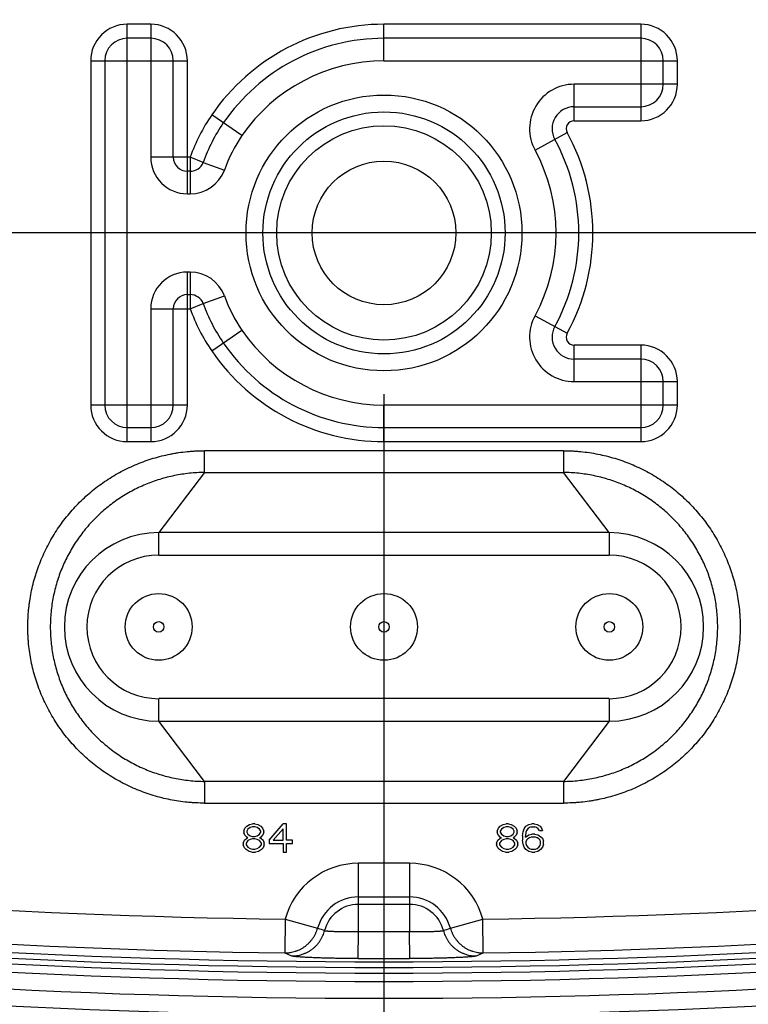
# Model space of a CAD drawing. Header units: inches. Extents: x 0 to 34, y 0 to 22.
# Tile 85 of 119: x 15.272 to 15.782, y 14.539 to 15.227. Entities that reach past the tile are written whole.
import ezdxf

# ---------------------------------------------------------------- set-up
doc = ezdxf.new("R2010")
doc.units = ezdxf.units.IN
doc.header["$LTSCALE"] = 1.87
doc.header["$MEASUREMENT"] = 0
doc.layers.get('0').update_dxf_attribs({"linetype": 'CONTINUOUS'})
doc.layers.add('DIMENSIONS', color=7, linetype='CONTINUOUS')
doc.styles.get("Standard").update_dxf_attribs({"font": 'txt', "width": 0.8})
doc.dimstyles.new('DIMSTYLE_1', dxfattribs={"dimtxt": 0.125, "dimasz": 0.18, "dimexe": 0.125, "dimexo": 0.0625, "dimgap": 0.0625, "dimtad": 0, "dimtih": 1, "dimtoh": 1, "dimdec": 3, "dimlfac": 2, "dimzin": 4, "dimdsep": 46, "dimtxsty": 'STANDARD', "dimblk": '_FILLED', "dimblk1": '_FILLED', "dimblk2": '_FILLED', "dimcen": 0.09, "dimadec": 0, "dimazin": 0, "dimtp": 0.001, "dimtm": 0.001, "dimtfac": 1, "dimtdec": 3, "dimtofl": 0, "dimtmove": 0, "dimatfit": 3, "dimldrblk": '_FILLED', "dimfxl": 1, "dimtolj": 1, "dimtzin": 4, "dimarcsym": 0})

# ---------------------------------------------------------------- blocks, each defined once
blk = doc.blocks.new('_FILLED')
at = {"color": 0, "linetype": 'BYBLOCK'}
blk.add_solid([(0, 0), (-1, 0.1736), (-1, -0.1736)], dxfattribs=at)
blk = doc.blocks.new('*D11')
at = {"layer": 'DIMENSIONS', "color": 2, "linetype": 'CONTINUOUS'}
for p, q in [((15.52699, 14.96535), (15.52699, 12.02808)), ((17.02699, 14.55308), (17.02699, 12.02808)), ((15.52699, 12.15308), (15.91449, 12.15308)), ((17.02699, 12.15308), (16.63949, 12.15308))]:
    blk.add_line(p, q, dxfattribs=at)
at = {"layer": 'DIMENSIONS', "color": 2, "linetype": 'CONTINUOUS', "xscale": 0.18, "yscale": 0.18, "zscale": 0.18, "rotation": 180}
blk.add_blockref('_FILLED', (15.52699, 12.15308), dxfattribs=at)
at = {"layer": 'DIMENSIONS', "color": 2, "linetype": 'CONTINUOUS', "xscale": 0.18, "yscale": 0.18, "zscale": 0.18}
blk.add_blockref('_FILLED', (17.02699, 12.15308), dxfattribs=at)
at = {"layer": 'DIMENSIONS', "color": 2, "linetype": 'CONTINUOUS', "insert": (16.22699, 12.21558), "char_height": 0.125, "width": 0.6, "attachment_point": 2, "line_spacing_factor": 0.9}
blk.add_mtext('3.000\\P[76.2]', dxfattribs=at)
blk = doc.blocks.new('*D13')
at = {"layer": 'DIMENSIONS', "color": 2, "linetype": 'CONTINUOUS'}
for p, q in [((15.52699, 14.96535), (15.52699, 12.02808)), ((13.15199, 12.87208), (13.15199, 12.02808)), ((13.15199, 12.15308), (13.87699, 12.15308)), ((15.52699, 12.15308), (14.80199, 12.15308))]:
    blk.add_line(p, q, dxfattribs=at)
at = {"layer": 'DIMENSIONS', "color": 2, "linetype": 'CONTINUOUS', "xscale": 0.18, "yscale": 0.18, "zscale": 0.18, "rotation": 180}
blk.add_blockref('_FILLED', (13.15199, 12.15308), dxfattribs=at)
at = {"layer": 'DIMENSIONS', "color": 2, "linetype": 'CONTINUOUS', "xscale": 0.18, "yscale": 0.18, "zscale": 0.18}
blk.add_blockref('_FILLED', (15.52699, 12.15308), dxfattribs=at)
at = {"layer": 'DIMENSIONS', "color": 2, "linetype": 'CONTINUOUS', "insert": (14.18949, 12.21558), "char_height": 0.125, "width": 0.8, "attachment_point": 2, "line_spacing_factor": 0.9}
blk.add_mtext('4.750\\P[120.65]', dxfattribs=at)
blk = doc.blocks.new('*D14')
at = {"layer": 'DIMENSIONS', "color": 2, "linetype": 'CONTINUOUS'}
for p, q in [((16.50199, 15.07808), (12.27361, 15.07808)), ((12.39861, 15.07808), (12.39861, 14.11558)), ((12.39861, 12.90308), (12.39861, 13.67808)), ((13.12099, 12.90308), (12.27361, 12.90308))]:
    blk.add_line(p, q, dxfattribs=at)
at = {"layer": 'DIMENSIONS', "color": 2, "linetype": 'CONTINUOUS', "xscale": 0.18, "yscale": 0.18, "zscale": 0.18}
for p, rotation in [((12.39861, 15.07808), 90), ((12.39861, 12.90308), 270)]:
    blk.add_blockref('_FILLED', p, dxfattribs=dict(at, rotation=rotation))
at = {"layer": 'DIMENSIONS', "color": 2, "linetype": 'CONTINUOUS', "insert": (12.24861, 14.05308), "char_height": 0.125, "width": 0.8, "attachment_point": 2, "line_spacing_factor": 0.9}
blk.add_mtext('4.350\\P[110.49]', dxfattribs=at)
blk = doc.blocks.new('*D15')
at = {"layer": 'DIMENSIONS', "color": 2, "linetype": 'CONTINUOUS'}
for p, q in [((13.12099, 17.25308), (12.27361, 17.25308)), ((12.39861, 17.25308), (12.39861, 16.10325)), ((12.39861, 15.07808), (12.39861, 15.66575)), ((16.50199, 15.07808), (12.27361, 15.07808))]:
    blk.add_line(p, q, dxfattribs=at)
at = {"layer": 'DIMENSIONS', "color": 2, "linetype": 'CONTINUOUS', "xscale": 0.18, "yscale": 0.18, "zscale": 0.18}
for p, rotation in [((12.39861, 17.25308), 90), ((12.39861, 15.07808), 270)]:
    blk.add_blockref('_FILLED', p, dxfattribs=dict(at, rotation=rotation))
at = {"layer": 'DIMENSIONS', "color": 2, "linetype": 'CONTINUOUS', "insert": (12.24861, 16.04075), "char_height": 0.125, "width": 0.8, "attachment_point": 2, "line_spacing_factor": 0.9}
blk.add_mtext('4.350\\P[110.49]', dxfattribs=at)

msp = doc.modelspace()

# ---------------------------------------------------------------- linework, layer by layer
at = {"color": 7, "linetype": 'CONTINUOUS'}
for p, q in [((15.34755, 14.9321), (15.34755, 15.22411)), ((15.36394, 15.22411), (15.34755, 15.22411)), ((15.36394, 15.22411), (15.36394, 15.13108)), ((15.52699, 15.19852), (15.52699, 15.22411)), ((15.70646, 15.22411), (15.52699, 15.22411)), ((15.70646, 15.22411), (15.70646, 15.15653)), ((15.36394, 15.21426), (15.34755, 15.21426)), ((15.70646, 15.21426), (15.52699, 15.21426)), ((15.32195, 15.19852), (15.32195, 14.95769)), ((15.32195, 15.19852), (15.38953, 15.19852)), ((15.3318, 15.19852), (15.3318, 14.95769)), ((15.37969, 15.13108), (15.37969, 15.19852)), ((15.38953, 15.10549), (15.38953, 15.19852)), ((15.52699, 15.19852), (15.73205, 15.19852)), ((15.72221, 15.18212), (15.72221, 15.19852)), ((15.73205, 15.18212), (15.73205, 15.19852)), ((15.65991, 15.15653), (15.65991, 15.18212)), ((15.73205, 15.18212), (15.65991, 15.18212)), ((15.42766, 15.14617), (15.40655, 15.16063)), ((15.65991, 15.16637), (15.70646, 15.16637)), ((15.65991, 15.15653), (15.70646, 15.15653)), ((15.63259, 15.13598), (15.65503, 15.14828)), ((15.3915, 15.13108), (15.36394, 15.13108)), ((15.3915, 15.13108), (15.3915, 15.12123)), ((15.40067, 15.12749), (15.3915, 15.13108)), ((15.40067, 15.12749), (15.41546, 15.12207)), ((15.3915, 15.12123), (15.38953, 15.12123)), ((15.3915, 15.12123), (15.3915, 15.10549)), ((15.38953, 15.10549), (15.3915, 15.10549)), ((15.38953, 14.95769), (15.38953, 15.05072)), ((15.3915, 15.05072), (15.38953, 15.05072)), ((15.3915, 15.05072), (15.3915, 15.03497)), ((15.38953, 15.03497), (15.3915, 15.03497)), ((15.3915, 15.03497), (15.3915, 15.02513)), ((15.40067, 15.02871), (15.41546, 15.03413)), ((15.36394, 15.02513), (15.36394, 14.9321)), ((15.36394, 15.02513), (15.3915, 15.02513)), ((15.37969, 14.95769), (15.37969, 15.02513)), ((15.3915, 15.02513), (15.40067, 15.02871)), ((15.63259, 15.02023), (15.65503, 15.00793)), ((15.40655, 14.99558), (15.42766, 15.01004)), ((15.65991, 14.97409), (15.65991, 14.99968)), ((15.70646, 14.99968), (15.65991, 14.99968)), ((15.70646, 14.99968), (15.70646, 14.9321)), ((15.70646, 14.98984), (15.65991, 14.98984)), ((15.65991, 14.97409), (15.73205, 14.97409)), ((15.72221, 14.95769), (15.72221, 14.97409)), ((15.73205, 14.95769), (15.73205, 14.97409)), ((15.38953, 14.95769), (15.32195, 14.95769)), ((15.52699, 14.9321), (15.52699, 14.95769)), ((15.73205, 14.95769), (15.52699, 14.95769)), ((15.34755, 14.94194), (15.36394, 14.94194)), ((15.52699, 14.94194), (15.70646, 14.94194)), ((15.34755, 14.9321), (15.36394, 14.9321)), ((15.65242, 14.92576), (15.40157, 14.92576)), ((15.40157, 14.91056), (15.40157, 14.92576)), ((15.52699, 14.9321), (15.70646, 14.9321)), ((15.65242, 14.92576), (15.65242, 14.91056)), ((15.40157, 14.91056), (15.36951, 14.86846)), ((15.40157, 14.91056), (15.65242, 14.91056)), ((15.68447, 14.86846), (15.65242, 14.91056)), ((15.36951, 14.85271), (15.36951, 14.86846)), ((15.68447, 14.86846), (15.36951, 14.86846)), ((15.68447, 14.86846), (15.68447, 14.85271)), ((15.36951, 14.85271), (15.68447, 14.85271)), ((15.36951, 14.73657), (15.36951, 14.75232)), ((15.68447, 14.75232), (15.36951, 14.75232)), ((15.68447, 14.75232), (15.68447, 14.73657)), ((15.40157, 14.69447), (15.36951, 14.73657)), ((15.36951, 14.73657), (15.68447, 14.73657)), ((15.68447, 14.73657), (15.65242, 14.69447)), ((15.65242, 14.69447), (15.40157, 14.69447)), ((15.40157, 14.69447), (15.40157, 14.67927)), ((15.65242, 14.69447), (15.65242, 14.67927)), ((15.40157, 14.67927), (15.65242, 14.67927)), ((15.43103, 14.66304), (15.43308, 14.6643)), ((15.43308, 14.6643), (15.43513, 14.66472)), ((15.43677, 14.66472), (15.43513, 14.66472)), ((15.43677, 14.66472), (15.43882, 14.6643)), ((15.43882, 14.6643), (15.44087, 14.66304)), ((15.44661, 14.65341), (15.45646, 14.66472)), ((15.45892, 14.66472), (15.45646, 14.66472)), ((15.45892, 14.65341), (15.45892, 14.66472)), ((15.60819, 14.66304), (15.61025, 14.6643)), ((15.61025, 14.6643), (15.6123, 14.66472)), ((15.61394, 14.66472), (15.6123, 14.66472)), ((15.61394, 14.66472), (15.61599, 14.6643)), ((15.61599, 14.6643), (15.61804, 14.66304)), ((15.62624, 14.66304), (15.62829, 14.6643)), ((15.62829, 14.6643), (15.63034, 14.66472)), ((15.63198, 14.66472), (15.63034, 14.66472)), ((15.63198, 14.66472), (15.63403, 14.6643)), ((15.63403, 14.6643), (15.63608, 14.66304)), ((15.42898, 14.65969), (15.4298, 14.66179)), ((15.42898, 14.65969), (15.42898, 14.65844)), ((15.4298, 14.65676), (15.42898, 14.65844)), ((15.4298, 14.66179), (15.43103, 14.66304)), ((15.43185, 14.66095), (15.43103, 14.65969)), ((15.43103, 14.65969), (15.43103, 14.65885)), ((15.43103, 14.65885), (15.43185, 14.6576)), ((15.43349, 14.6622), (15.43185, 14.66095)), ((15.43185, 14.6576), (15.43349, 14.65634)), ((15.43513, 14.66262), (15.43349, 14.6622)), ((15.43677, 14.66262), (15.43513, 14.66262)), ((15.43841, 14.6622), (15.43677, 14.66262)), ((15.44005, 14.66095), (15.43841, 14.6622)), ((15.43841, 14.65634), (15.44005, 14.6576)), ((15.44087, 14.65969), (15.44005, 14.66095)), ((15.44005, 14.6576), (15.44087, 14.65885)), ((15.44087, 14.66304), (15.4421, 14.66179)), ((15.44087, 14.65885), (15.44087, 14.65969)), ((15.4421, 14.66179), (15.44292, 14.65969)), ((15.44292, 14.65844), (15.4421, 14.65676)), ((15.44292, 14.65844), (15.44292, 14.65969)), ((15.45646, 14.66137), (15.44948, 14.65341)), ((15.45646, 14.65341), (15.45646, 14.66137)), ((15.60614, 14.65969), (15.60696, 14.66179)), ((15.60614, 14.65969), (15.60614, 14.65844)), ((15.60696, 14.65676), (15.60614, 14.65844)), ((15.60696, 14.66179), (15.60819, 14.66304)), ((15.60902, 14.66095), (15.60819, 14.65969)), ((15.60819, 14.65969), (15.60819, 14.65885)), ((15.60819, 14.65885), (15.60902, 14.6576)), ((15.61066, 14.6622), (15.60902, 14.66095)), ((15.60902, 14.6576), (15.61066, 14.65634)), ((15.6123, 14.66262), (15.61066, 14.6622)), ((15.61394, 14.66262), (15.6123, 14.66262)), ((15.61558, 14.6622), (15.61394, 14.66262)), ((15.61722, 14.66095), (15.61558, 14.6622)), ((15.61558, 14.65634), (15.61722, 14.6576)), ((15.61804, 14.65969), (15.61722, 14.66095)), ((15.61722, 14.6576), (15.61804, 14.65885)), ((15.61804, 14.66304), (15.61927, 14.66179)), ((15.61804, 14.65885), (15.61804, 14.65969)), ((15.61927, 14.66179), (15.62009, 14.65969)), ((15.62009, 14.65844), (15.61927, 14.65676)), ((15.62009, 14.65844), (15.62009, 14.65969)), ((15.62378, 14.65634), (15.62419, 14.65927)), ((15.62419, 14.65927), (15.62501, 14.66137)), ((15.62501, 14.66137), (15.62624, 14.66304)), ((15.62624, 14.65885), (15.62583, 14.65634)), ((15.62583, 14.6555), (15.62829, 14.65718)), ((15.62665, 14.66011), (15.62624, 14.65885)), ((15.62747, 14.66137), (15.62665, 14.66011)), ((15.6287, 14.6622), (15.62747, 14.66137)), ((15.62829, 14.65718), (15.63034, 14.6576)), ((15.62993, 14.66262), (15.6287, 14.6622)), ((15.62993, 14.66262), (15.63239, 14.66262)), ((15.63239, 14.6576), (15.63034, 14.6576)), ((15.63362, 14.6622), (15.63239, 14.66262)), ((15.63239, 14.6576), (15.63444, 14.65718)), ((15.63485, 14.66137), (15.63362, 14.6622)), ((15.63444, 14.65718), (15.63649, 14.65592)), ((15.63567, 14.66011), (15.63485, 14.66137)), ((15.63567, 14.66011), (15.63772, 14.66011)), ((15.63608, 14.66304), (15.63731, 14.66137)), ((15.63731, 14.66137), (15.63772, 14.66011)), ((15.42857, 14.65132), (15.42939, 14.65341)), ((15.42857, 14.65132), (15.42857, 14.65006)), ((15.42939, 14.64796), (15.42857, 14.65006)), ((15.42939, 14.65341), (15.43103, 14.65467)), ((15.43103, 14.6555), (15.4298, 14.65676)), ((15.43185, 14.65299), (15.43062, 14.65132)), ((15.43062, 14.65132), (15.43062, 14.65006)), ((15.43062, 14.65006), (15.43185, 14.64838)), ((15.43185, 14.65508), (15.43103, 14.6555)), ((15.43103, 14.65467), (15.43185, 14.65508)), ((15.43349, 14.65383), (15.43185, 14.65299)), ((15.43349, 14.65634), (15.43513, 14.65592)), ((15.43513, 14.65425), (15.43349, 14.65383)), ((15.43513, 14.65592), (15.43677, 14.65592)), ((15.43677, 14.65425), (15.43513, 14.65425)), ((15.43677, 14.65592), (15.43841, 14.65634)), ((15.43841, 14.65383), (15.43677, 14.65425)), ((15.44005, 14.65299), (15.43841, 14.65383)), ((15.44087, 14.6555), (15.44005, 14.65508)), ((15.44005, 14.65508), (15.44087, 14.65467)), ((15.44128, 14.65132), (15.44005, 14.65299)), ((15.44005, 14.64838), (15.44128, 14.65006)), ((15.4421, 14.65676), (15.44087, 14.6555)), ((15.44087, 14.65467), (15.44251, 14.65341)), ((15.44128, 14.65006), (15.44128, 14.65132)), ((15.44251, 14.65341), (15.44333, 14.65132)), ((15.44333, 14.65006), (15.44251, 14.64796)), ((15.44333, 14.65006), (15.44333, 14.65132)), ((15.44661, 14.65341), (15.44661, 14.6509)), ((15.44661, 14.6509), (15.45646, 14.6509)), ((15.44948, 14.65341), (15.45646, 14.65341)), ((15.45646, 14.6509), (15.45646, 14.64503)), ((15.46302, 14.65341), (15.45892, 14.65341)), ((15.45892, 14.64503), (15.45892, 14.6509)), ((15.45892, 14.6509), (15.46302, 14.6509)), ((15.46302, 14.6509), (15.46302, 14.65341)), ((15.60573, 14.65132), (15.60655, 14.65341)), ((15.60573, 14.65132), (15.60573, 14.65006)), ((15.60655, 14.64796), (15.60573, 14.65006)), ((15.60655, 14.65341), (15.60819, 14.65467)), ((15.60819, 14.6555), (15.60696, 14.65676)), ((15.60902, 14.65299), (15.60778, 14.65132)), ((15.60778, 14.65132), (15.60778, 14.65006)), ((15.60778, 14.65006), (15.60902, 14.64838)), ((15.60902, 14.65508), (15.60819, 14.6555)), ((15.60819, 14.65467), (15.60902, 14.65508)), ((15.61066, 14.65383), (15.60902, 14.65299)), ((15.61066, 14.65634), (15.6123, 14.65592)), ((15.6123, 14.65425), (15.61066, 14.65383)), ((15.6123, 14.65592), (15.61394, 14.65592)), ((15.61394, 14.65425), (15.6123, 14.65425)), ((15.61394, 14.65592), (15.61558, 14.65634)), ((15.61558, 14.65383), (15.61394, 14.65425)), ((15.61722, 14.65299), (15.61558, 14.65383)), ((15.61804, 14.6555), (15.61722, 14.65508)), ((15.61722, 14.65508), (15.61804, 14.65467)), ((15.61845, 14.65132), (15.61722, 14.65299)), ((15.61722, 14.64838), (15.61845, 14.65006)), ((15.61927, 14.65676), (15.61804, 14.6555)), ((15.61804, 14.65467), (15.61968, 14.65341)), ((15.61845, 14.65006), (15.61845, 14.65132)), ((15.61968, 14.65341), (15.6205, 14.65132)), ((15.6205, 14.65006), (15.61968, 14.64796)), ((15.6205, 14.65006), (15.6205, 14.65132)), ((15.62378, 14.65634), (15.62378, 14.65341)), ((15.62419, 14.65048), (15.62378, 14.65341)), ((15.62501, 14.64838), (15.62419, 14.65048)), ((15.62583, 14.6555), (15.62583, 14.65634)), ((15.62665, 14.65341), (15.62624, 14.65215)), ((15.62624, 14.65215), (15.62624, 14.6509)), ((15.62624, 14.6509), (15.62665, 14.64964)), ((15.62747, 14.65425), (15.62665, 14.65341)), ((15.6287, 14.65508), (15.62747, 14.65425)), ((15.62993, 14.6555), (15.6287, 14.65508)), ((15.6328, 14.6555), (15.62993, 14.6555)), ((15.63403, 14.65508), (15.6328, 14.6555)), ((15.63526, 14.65425), (15.63403, 14.65508)), ((15.63608, 14.65341), (15.63526, 14.65425)), ((15.63649, 14.65215), (15.63608, 14.65341)), ((15.63608, 14.64964), (15.63649, 14.6509)), ((15.63649, 14.65592), (15.63772, 14.65467)), ((15.63649, 14.6509), (15.63649, 14.65215)), ((15.63772, 14.65467), (15.63854, 14.65257)), ((15.63854, 14.65048), (15.63772, 14.64838)), ((15.63854, 14.65048), (15.63854, 14.65257)), ((15.43062, 14.64671), (15.42939, 14.64796)), ((15.43267, 14.64545), (15.43062, 14.64671)), ((15.43185, 14.64838), (15.43349, 14.64755)), ((15.43472, 14.64503), (15.43267, 14.64545)), ((15.43349, 14.64755), (15.43513, 14.64713)), ((15.43472, 14.64503), (15.43718, 14.64503)), ((15.43513, 14.64713), (15.43677, 14.64713)), ((15.43677, 14.64713), (15.43841, 14.64755)), ((15.43923, 14.64545), (15.43718, 14.64503)), ((15.43841, 14.64755), (15.44005, 14.64838)), ((15.44128, 14.64671), (15.43923, 14.64545)), ((15.44251, 14.64796), (15.44128, 14.64671)), ((15.45646, 14.64503), (15.45892, 14.64503)), ((15.60778, 14.64671), (15.60655, 14.64796)), ((15.60984, 14.64545), (15.60778, 14.64671)), ((15.60902, 14.64838), (15.61066, 14.64755)), ((15.61189, 14.64503), (15.60984, 14.64545)), ((15.61066, 14.64755), (15.6123, 14.64713)), ((15.61189, 14.64503), (15.61435, 14.64503)), ((15.6123, 14.64713), (15.61394, 14.64713)), ((15.61394, 14.64713), (15.61558, 14.64755)), ((15.6164, 14.64545), (15.61435, 14.64503)), ((15.61558, 14.64755), (15.61722, 14.64838)), ((15.61845, 14.64671), (15.6164, 14.64545)), ((15.61968, 14.64796), (15.61845, 14.64671)), ((15.62624, 14.64671), (15.62501, 14.64838)), ((15.62829, 14.64545), (15.62624, 14.64671)), ((15.62665, 14.64964), (15.62747, 14.64838)), ((15.62747, 14.64838), (15.6287, 14.64755)), ((15.63034, 14.64503), (15.62829, 14.64545)), ((15.6287, 14.64755), (15.62993, 14.64713)), ((15.62993, 14.64713), (15.6328, 14.64713)), ((15.63034, 14.64503), (15.63239, 14.64503)), ((15.63444, 14.64545), (15.63239, 14.64503)), ((15.6328, 14.64713), (15.63403, 14.64755)), ((15.63403, 14.64755), (15.63526, 14.64838)), ((15.63649, 14.64671), (15.63444, 14.64545)), ((15.63526, 14.64838), (15.63608, 14.64964)), ((15.63772, 14.64838), (15.63649, 14.64671)), ((15.50913, 14.5895), (15.50913, 14.63715)), ((15.54486, 14.63715), (15.50913, 14.63715)), ((15.54486, 14.63715), (15.54486, 14.5895)), ((15.50913, 14.61362), (15.54486, 14.61362)), ((15.54486, 14.60844), (15.50913, 14.60844)), ((15.45788, 14.59808), (15.45757, 14.57447)), ((15.45788, 14.59808), (15.48058, 14.59185)), ((15.57341, 14.59185), (15.5961, 14.59808)), ((15.59642, 14.57447), (15.5961, 14.59808)), ((15.50905, 14.5705), (15.50913, 14.5895)), ((15.50913, 14.5895), (15.54486, 14.5895)), ((15.54494, 14.5705), (15.54486, 14.5895)), ((15.45757, 14.57447), (15.46239, 14.57234)), ((15.5916, 14.57234), (15.59642, 14.57447))]:
    msp.add_line(p, q, dxfattribs=at)
for centre, radius in [((15.52699, 15.0781), 0.09646), ((15.52699, 15.0781), 0.08465), ((15.52699, 15.0781), 0.075), ((15.52699, 15.0781), 0.05025), ((15.36951, 14.80251), 0.02337), ((15.52699, 14.80251), 0.02337), ((15.68447, 14.80251), 0.02337), ((15.36951, 14.80251), 0.00369), ((15.52699, 14.80251), 0.00369), ((15.68447, 14.80251), 0.00369)]:
    msp.add_circle(centre, radius, dxfattribs=at)
for centre, radius, start, end in [((15.34755, 15.19852), 0.02559, 90, 180), ((15.36394, 15.19852), 0.02559, 0, 90), ((15.52699, 15.0781), 0.146, 90, 145.5808), ((15.70646, 15.19852), 0.02559, 0, 90), ((15.34755, 15.19852), 0.01575, 90, 180), ((15.36394, 15.19852), 0.01575, 0, 90), ((15.52699, 15.0781), 0.13616, 90, 145.5808), ((15.70646, 15.19852), 0.01575, 0, 90), ((15.52699, 15.0781), 0.12041, 90, 145.5808), ((15.65991, 15.15096), 0.03116, 90, 208.72782), ((15.70646, 15.18212), 0.02559, 270, 360), ((15.70646, 15.18212), 0.01575, 270, 360), ((15.51242, 15.08809), 0.12833, 145.5808, 160.4309), ((15.65991, 15.15096), 0.01541, 90, 208.72782), ((15.51242, 15.08809), 0.11849, 145.5808, 160.5776), ((15.65991, 15.15096), 0.00557, 90, 208.72782), ((15.51242, 15.08809), 0.10274, 145.5808, 160.68555), ((15.52699, 15.0781), 0.146, 331.27218, 28.72782), ((15.52699, 15.0781), 0.13616, 331.27218, 28.72782), ((15.52699, 15.0781), 0.12041, 331.27218, 28.72782), ((15.38953, 15.13108), 0.02559, 180, 270), ((15.38953, 15.13108), 0.00984, 180, 270), ((15.3915, 15.13108), 0.00984, 270, 338.65395), ((15.3915, 15.13108), 0.02559, 270, 339.40441), ((15.38953, 15.02513), 0.02559, 90, 180), ((15.3915, 15.02513), 0.02559, 20.59559, 90), ((15.38953, 15.02513), 0.00984, 90, 180), ((15.3915, 15.02513), 0.00984, 21.34605, 90), ((15.51242, 15.06812), 0.10274, 199.31445, 214.4192), ((15.51242, 15.06812), 0.12833, 199.5691, 214.4192), ((15.51242, 15.06812), 0.11849, 199.4224, 214.4192), ((15.65991, 15.00525), 0.03116, 151.27218, 270), ((15.52699, 15.0781), 0.12041, 214.4192, 270), ((15.65991, 15.00525), 0.01541, 151.27218, 270), ((15.65991, 15.00525), 0.00557, 151.27218, 270), ((15.52699, 15.0781), 0.146, 214.4192, 270), ((15.52699, 15.0781), 0.13616, 214.4192, 270), ((15.70646, 14.97409), 0.02559, 0, 90), ((15.70646, 14.97409), 0.01575, 0, 90), ((15.34755, 14.95769), 0.02559, 180, 270), ((15.34755, 14.95769), 0.01575, 180, 270), ((15.36394, 14.95769), 0.02559, 270, 360), ((15.36394, 14.95769), 0.01575, 270, 360), ((15.70646, 14.95769), 0.02559, 270, 360), ((15.70646, 14.95769), 0.01575, 270, 360), ((15.36951, 14.80251), 0.06594, 90, 270), ((15.68447, 14.80251), 0.06594, 270, 90), ((15.36951, 14.80251), 0.0502, 90, 270), ((15.68447, 14.80251), 0.0502, 270, 90), ((15.52699, 19.80134), 5.20372, 262.83952, 269.23903), ((15.50913, 14.58401), 0.05314, 90, 164.64977), ((15.54486, 14.58401), 0.05314, 15.3502, 90), ((15.52699, 19.80134), 5.20372, 270.76095, 277.16048), ((15.52699, 19.80134), 5.23308, 262.83952, 277.16048), ((15.52699, 19.80134), 5.22733, 262.83952, 269.23903), ((15.50913, 14.58401), 0.02961, 90, 164.64977), ((15.54486, 14.58401), 0.02961, 15.3502, 90), ((15.52699, 19.80134), 5.22733, 270.76095, 277.16048), ((15.52699, 19.80134), 5.23701, 262.83952, 277.16048), ((15.50913, 14.58401), 0.02443, 90, 165.58717), ((15.54486, 14.58401), 0.02443, 14.41281, 90), ((15.52699, 19.80134), 5.24683, 262.83952, 277.16048), ((15.52699, 19.80134), 5.24101, 262.83952, 277.16048), ((15.59345, 14.8984), 0.32667, 249.78531, 250.69755), ((15.46053, 14.8984), 0.32668, 289.30244, 290.21466), ((15.52699, 19.80134), 5.25863, 262.83952, 277.16048), ((15.52699, 19.80134), 5.27048, 262.83952, 277.16048), ((15.52699, 19.80134), 5.23087, 269.80343, 270.19655), ((15.52699, 19.80134), 5.28229, 262.83952, 277.16048)]:
    msp.add_arc(centre, radius, start, end, dxfattribs=at)
for points, knots in [([(15.40157, 14.67927), (15.39955, 14.67927), (15.39652, 14.67934), (15.39249, 14.67959), (15.38846, 14.67993), (15.38345, 14.68055), (15.37748, 14.68158), (15.37157, 14.6829), (15.36573, 14.68451), (15.35997, 14.68641), (15.35432, 14.68858), (15.34877, 14.69103), (15.34336, 14.69375), (15.33808, 14.69673), (15.33295, 14.69996), (15.32799, 14.70344), (15.32321, 14.70716), (15.31862, 14.71111), (15.31422, 14.71528), (15.31003, 14.71966), (15.30607, 14.72424), (15.30233, 14.72901), (15.29883, 14.73395), (15.29558, 14.73907), (15.29259, 14.74433), (15.28985, 14.74974), (15.28739, 14.75528), (15.28557, 14.75999), (15.28425, 14.7638), (15.28302, 14.76765), (15.28167, 14.77252), (15.28034, 14.77843), (15.2793, 14.7844), (15.27868, 14.78941), (15.27833, 14.79343), (15.27814, 14.79646), (15.27803, 14.79948), (15.27798, 14.80352), (15.27811, 14.80857), (15.27848, 14.81361), (15.27893, 14.81762), (15.27947, 14.82162), (15.28034, 14.8266), (15.28167, 14.83251), (15.28302, 14.83737), (15.28425, 14.84122), (15.28557, 14.84504), (15.28739, 14.84975), (15.28985, 14.85528), (15.29259, 14.86069), (15.29558, 14.86596), (15.29883, 14.87107), (15.30233, 14.87602), (15.30607, 14.88079), (15.31003, 14.88537), (15.31422, 14.88975), (15.31862, 14.89392), (15.32321, 14.89787), (15.32799, 14.90159), (15.33295, 14.90507), (15.33808, 14.9083), (15.34336, 14.91128), (15.34877, 14.91399), (15.35432, 14.91644), (15.35997, 14.91862), (15.36573, 14.92051), (15.37157, 14.92212), (15.3765, 14.92322), (15.38047, 14.92396), (15.38445, 14.9246), (15.38846, 14.92509), (15.39249, 14.92544), (15.39652, 14.92568), (15.39955, 14.92576), (15.40157, 14.92576)], [0, 0, 0, 0, 0.015624, 0.023438, 0.031251, 0.046876, 0.0625, 0.078125, 0.09375, 0.109375, 0.125, 0.140625, 0.15625, 0.171874, 0.187499, 0.203124, 0.218749, 0.234374, 0.249999, 0.265624, 0.281248, 0.296873, 0.312498, 0.328123, 0.343748, 0.359373, 0.374998, 0.390622, 0.398435, 0.406248, 0.421873, 0.437498, 0.453123, 0.468748, 0.476561, 0.484374, 0.492187, 0.5, 0.515625, 0.53125, 0.539063, 0.546876, 0.562501, 0.578126, 0.59375, 0.601563, 0.609376, 0.625001, 0.640626, 0.656251, 0.671876, 0.687501, 0.703126, 0.71875, 0.734375, 0.75, 0.765625, 0.78125, 0.796875, 0.8125, 0.828124, 0.843749, 0.859374, 0.874999, 0.890624, 0.906249, 0.921874, 0.937498, 0.945311, 0.953124, 0.968749, 0.976562, 0.984376, 1, 1, 1, 1]), ([(15.65242, 14.92576), (15.65444, 14.92576), (15.65747, 14.92568), (15.6615, 14.92544), (15.66552, 14.92509), (15.67054, 14.92448), (15.67651, 14.92344), (15.68242, 14.92212), (15.68826, 14.92051), (15.69402, 14.91862), (15.69967, 14.91644), (15.70522, 14.91399), (15.71063, 14.91128), (15.71591, 14.9083), (15.72103, 14.90507), (15.72599, 14.90159), (15.73078, 14.89787), (15.73537, 14.89392), (15.73977, 14.88975), (15.74396, 14.88537), (15.74792, 14.88079), (15.75166, 14.87602), (15.75516, 14.87107), (15.75841, 14.86596), (15.7614, 14.86069), (15.76414, 14.85528), (15.7666, 14.84975), (15.76842, 14.84504), (15.76974, 14.84122), (15.77097, 14.83737), (15.77232, 14.83251), (15.77365, 14.8266), (15.77469, 14.82063), (15.77531, 14.81562), (15.77566, 14.81159), (15.77584, 14.80857), (15.77596, 14.80554), (15.77601, 14.8015), (15.77588, 14.79646), (15.77551, 14.79142), (15.77506, 14.78741), (15.77452, 14.7834), (15.77365, 14.77843), (15.77232, 14.77252), (15.77097, 14.76765), (15.76974, 14.7638), (15.76842, 14.75999), (15.7666, 14.75528), (15.76414, 14.74974), (15.7614, 14.74433), (15.75841, 14.73907), (15.75516, 14.73395), (15.75166, 14.72901), (15.74792, 14.72424), (15.74396, 14.71966), (15.73977, 14.71528), (15.73537, 14.71111), (15.73078, 14.70716), (15.72599, 14.70344), (15.72103, 14.69996), (15.71591, 14.69672), (15.71063, 14.69375), (15.70522, 14.69103), (15.69967, 14.68858), (15.69402, 14.68641), (15.68826, 14.68451), (15.68242, 14.6829), (15.67749, 14.6818), (15.67352, 14.68106), (15.66953, 14.68043), (15.66552, 14.67993), (15.6615, 14.67959), (15.65747, 14.67934), (15.65444, 14.67927), (15.65242, 14.67927)], [0, 0, 0, 0, 0.015624, 0.023438, 0.031251, 0.046876, 0.0625, 0.078125, 0.09375, 0.109375, 0.125, 0.140625, 0.15625, 0.171874, 0.187499, 0.203124, 0.218749, 0.234374, 0.249999, 0.265624, 0.281248, 0.296873, 0.312498, 0.328123, 0.343748, 0.359373, 0.374998, 0.390622, 0.398435, 0.406248, 0.421873, 0.437498, 0.453123, 0.468748, 0.476561, 0.484374, 0.492187, 0.5, 0.515625, 0.53125, 0.539063, 0.546876, 0.562501, 0.578126, 0.59375, 0.601563, 0.609376, 0.625001, 0.640626, 0.656251, 0.671876, 0.687501, 0.703126, 0.71875, 0.734375, 0.75, 0.765625, 0.78125, 0.796875, 0.8125, 0.828124, 0.843749, 0.859374, 0.874999, 0.890624, 0.906249, 0.921874, 0.937498, 0.945311, 0.953124, 0.968749, 0.976562, 0.984376, 1, 1, 1, 1]), ([(15.40157, 14.91056), (15.3998, 14.91054), (15.39626, 14.91043), (15.39097, 14.91), (15.38571, 14.90932), (15.38049, 14.90838), (15.37532, 14.90719), (15.37021, 14.90576), (15.36518, 14.90408), (15.36025, 14.90215), (15.35541, 14.89999), (15.35068, 14.89759), (15.34608, 14.89497), (15.34161, 14.89213), (15.33729, 14.88907), (15.33312, 14.88581), (15.32911, 14.88235), (15.324, 14.87748), (15.31808, 14.87094), (15.31282, 14.86385), (15.30904, 14.85789), (15.30643, 14.85329), (15.30404, 14.84857), (15.3019, 14.84374), (15.29999, 14.8388), (15.29833, 14.83378), (15.29692, 14.82869), (15.29538, 14.82181), (15.29407, 14.81308), (15.29355, 14.80251), (15.29407, 14.79194), (15.29538, 14.78321), (15.29692, 14.77634), (15.29833, 14.77124), (15.29999, 14.76622), (15.3019, 14.76129), (15.30405, 14.75645), (15.30643, 14.75173), (15.30904, 14.74713), (15.31282, 14.74118), (15.31808, 14.73408), (15.324, 14.72754), (15.32911, 14.72267), (15.33312, 14.71921), (15.33729, 14.71595), (15.34161, 14.7129), (15.34608, 14.71006), (15.35069, 14.70743), (15.35541, 14.70504), (15.36025, 14.70287), (15.36519, 14.70095), (15.37022, 14.69927), (15.37532, 14.69783), (15.38049, 14.69664), (15.38572, 14.69571), (15.39098, 14.69502), (15.39627, 14.6946), (15.3998, 14.69448), (15.40157, 14.69447)], [0, 0, 0, 0, 0.015665, 0.031328, 0.046989, 0.062649, 0.078305, 0.093957, 0.109605, 0.125248, 0.140888, 0.156524, 0.172158, 0.18779, 0.203418, 0.219043, 0.234665, 0.250285, 0.28151, 0.312732, 0.328345, 0.343957, 0.359566, 0.375173, 0.390779, 0.406386, 0.421993, 0.437601, 0.468804, 0.500001, 0.531199, 0.562402, 0.578009, 0.593616, 0.609223, 0.62483, 0.640437, 0.656046, 0.671657, 0.687271, 0.718493, 0.749718, 0.765337, 0.780958, 0.796583, 0.812211, 0.827843, 0.843477, 0.859114, 0.874754, 0.890398, 0.906047, 0.921701, 0.937358, 0.953017, 0.968678, 0.984339, 1, 1, 1, 1]), ([(15.65242, 14.69447), (15.65419, 14.69448), (15.65772, 14.6946), (15.66301, 14.69502), (15.66828, 14.69571), (15.6735, 14.69664), (15.67867, 14.69783), (15.68377, 14.69927), (15.6888, 14.70095), (15.69374, 14.70287), (15.69858, 14.70504), (15.7033, 14.70743), (15.70791, 14.71006), (15.71237, 14.7129), (15.7167, 14.71595), (15.72087, 14.71921), (15.72488, 14.72267), (15.72999, 14.72754), (15.73591, 14.73409), (15.74117, 14.74118), (15.74495, 14.74713), (15.74756, 14.75173), (15.74994, 14.75645), (15.75209, 14.76129), (15.754, 14.76622), (15.75565, 14.77124), (15.75707, 14.77634), (15.75861, 14.78322), (15.75991, 14.79194), (15.76044, 14.80251), (15.75991, 14.81308), (15.75861, 14.82181), (15.75707, 14.82869), (15.75565, 14.83378), (15.754, 14.83881), (15.75209, 14.84374), (15.74994, 14.84857), (15.74756, 14.85329), (15.74495, 14.85789), (15.74117, 14.86385), (15.73591, 14.87094), (15.72999, 14.87749), (15.72488, 14.88235), (15.72087, 14.88581), (15.7167, 14.88907), (15.71238, 14.89213), (15.70791, 14.89497), (15.7033, 14.89759), (15.69858, 14.89999), (15.69374, 14.90215), (15.6888, 14.90408), (15.68377, 14.90576), (15.67867, 14.90719), (15.6735, 14.90838), (15.66827, 14.90932), (15.66301, 14.91), (15.65772, 14.91043), (15.65419, 14.91054), (15.65242, 14.91056)], [0, 0, 0, 0, 0.015665, 0.031328, 0.046989, 0.062649, 0.078305, 0.093957, 0.109605, 0.125248, 0.140888, 0.156524, 0.172158, 0.18779, 0.203418, 0.219043, 0.234665, 0.250285, 0.28151, 0.312732, 0.328345, 0.343957, 0.359566, 0.375173, 0.390779, 0.406386, 0.421993, 0.437601, 0.468804, 0.500001, 0.531199, 0.562402, 0.578009, 0.593616, 0.609223, 0.62483, 0.640437, 0.656046, 0.671657, 0.687271, 0.718493, 0.749718, 0.765337, 0.780958, 0.796583, 0.812211, 0.827843, 0.843477, 0.859114, 0.874754, 0.890398, 0.906047, 0.921701, 0.937358, 0.953017, 0.968678, 0.984339, 1, 1, 1, 1]), ([(15.45757, 14.57447), (15.45821, 14.57446), (15.45918, 14.57449), (15.46047, 14.57461), (15.46174, 14.57478), (15.46333, 14.5751), (15.46488, 14.57554), (15.4661, 14.57597), (15.4673, 14.57645), (15.46876, 14.57714), (15.47044, 14.57811), (15.47203, 14.57921), (15.47353, 14.58045), (15.47492, 14.5818), (15.47599, 14.58301), (15.47678, 14.58404), (15.47753, 14.58509), (15.47838, 14.58647), (15.47912, 14.58791), (15.47964, 14.58909), (15.48011, 14.5903), (15.4804, 14.59122), (15.48058, 14.59185)], [0, 0, 0, 0, 0.062373, 0.093572, 0.124776, 0.187183, 0.249609, 0.280837, 0.312069, 0.374536, 0.437022, 0.499526, 0.562051, 0.62459, 0.687141, 0.718427, 0.749715, 0.812283, 0.874853, 0.906144, 0.937434, 1, 1, 1, 1]), ([(15.46239, 14.57234), (15.463, 14.57233), (15.46425, 14.57237), (15.46612, 14.57258), (15.46801, 14.57294), (15.4699, 14.57347), (15.47177, 14.57417), (15.47358, 14.57503), (15.47534, 14.57605), (15.477, 14.57721), (15.47856, 14.57853), (15.47999, 14.57996), (15.48129, 14.5815), (15.48244, 14.58312), (15.48344, 14.58481), (15.48427, 14.58654), (15.48496, 14.5883), (15.48532, 14.58949), (15.48547, 14.59009)], [0, 0, 0, 0, 0.058767, 0.118955, 0.180368, 0.242862, 0.306319, 0.370502, 0.435142, 0.499991, 0.564841, 0.629487, 0.693679, 0.757147, 0.819649, 0.881064, 0.941247, 1, 1, 1, 1]), ([(15.48547, 14.59009), (15.48549, 14.59008), (15.48552, 14.59007), (15.48559, 14.59005), (15.48566, 14.59003), (15.48575, 14.59001), (15.48585, 14.58999), (15.48601, 14.58996), (15.48624, 14.58993), (15.48655, 14.58989), (15.48692, 14.58985), (15.48732, 14.58981), (15.48778, 14.58978), (15.48828, 14.58974), (15.48904, 14.58969), (15.49009, 14.58963), (15.49147, 14.58957), (15.493, 14.58951), (15.49467, 14.58946), (15.49646, 14.58942), (15.49836, 14.58939), (15.50036, 14.58938), (15.50208, 14.58939), (15.50349, 14.58941), (15.50458, 14.58943), (15.5057, 14.58946), (15.50721, 14.58949), (15.50836, 14.58951), (15.50913, 14.5895)], [0, 0, 0, 0, 0.002271, 0.005053, 0.008353, 0.012173, 0.016512, 0.021369, 0.03263, 0.045938, 0.06127, 0.078601, 0.097906, 0.119153, 0.142287, 0.193975, 0.252486, 0.317333, 0.388003, 0.463881, 0.544329, 0.628712, 0.716535, 0.761749, 0.807865, 0.854881, 0.902674, 1, 1, 1, 1]), ([(15.54486, 14.5895), (15.54563, 14.58951), (15.54677, 14.58949), (15.54829, 14.58946), (15.5494, 14.58943), (15.55049, 14.58941), (15.55191, 14.58939), (15.55363, 14.58938), (15.55562, 14.58939), (15.55752, 14.58942), (15.55932, 14.58946), (15.56098, 14.58951), (15.56252, 14.58957), (15.5639, 14.58963), (15.56495, 14.58969), (15.5657, 14.58974), (15.56621, 14.58978), (15.56666, 14.58981), (15.56707, 14.58985), (15.56743, 14.58989), (15.56774, 14.58993), (15.56797, 14.58996), (15.56813, 14.58999), (15.56823, 14.59001), (15.56832, 14.59003), (15.5684, 14.59005), (15.56846, 14.59007), (15.5685, 14.59008), (15.56852, 14.59009)], [0, 0, 0, 0, 0.097327, 0.145121, 0.192136, 0.238253, 0.283467, 0.371292, 0.455675, 0.536124, 0.612002, 0.682671, 0.747517, 0.806028, 0.857716, 0.88085, 0.902096, 0.921401, 0.938732, 0.954063, 0.967371, 0.978632, 0.983489, 0.987828, 0.991647, 0.994947, 0.997729, 1, 1, 1, 1]), ([(15.56852, 14.59009), (15.56867, 14.58949), (15.56903, 14.5883), (15.56971, 14.58654), (15.57055, 14.58481), (15.57155, 14.58312), (15.5727, 14.5815), (15.574, 14.57996), (15.57543, 14.57853), (15.57698, 14.57721), (15.57865, 14.57605), (15.5804, 14.57503), (15.58222, 14.57417), (15.58408, 14.57347), (15.58597, 14.57294), (15.58786, 14.57258), (15.58974, 14.57237), (15.59098, 14.57233), (15.5916, 14.57234)], [0, 0, 0, 0, 0.058753, 0.118936, 0.180351, 0.242853, 0.306321, 0.370513, 0.435159, 0.500009, 0.564858, 0.629498, 0.693681, 0.757138, 0.819632, 0.881045, 0.941233, 1, 1, 1, 1]), ([(15.57341, 14.59185), (15.57358, 14.59122), (15.57388, 14.5903), (15.57435, 14.58909), (15.57487, 14.58791), (15.5756, 14.58647), (15.57646, 14.58509), (15.57721, 14.58404), (15.578, 14.58301), (15.57906, 14.5818), (15.58046, 14.58045), (15.58196, 14.57921), (15.58355, 14.57811), (15.58523, 14.57714), (15.58669, 14.57645), (15.58789, 14.57597), (15.58911, 14.57554), (15.59066, 14.5751), (15.59224, 14.57478), (15.59352, 14.57461), (15.5948, 14.57449), (15.59577, 14.57446), (15.59642, 14.57447)], [0, 0, 0, 0, 0.062568, 0.09386, 0.125151, 0.187722, 0.250288, 0.281575, 0.31286, 0.37541, 0.437947, 0.500469, 0.562974, 0.625461, 0.687928, 0.719161, 0.750389, 0.812816, 0.875223, 0.906427, 0.937626, 1, 1, 1, 1]), ([(15.50905, 14.5705), (15.50618, 14.57051), (15.5019, 14.57054), (15.49625, 14.57061), (15.49214, 14.57068), (15.48818, 14.57077), (15.48439, 14.57087), (15.48081, 14.57099), (15.47748, 14.57111), (15.47441, 14.57125), (15.47204, 14.57137), (15.4703, 14.57147), (15.46912, 14.57155), (15.46802, 14.57163), (15.46702, 14.5717), (15.4661, 14.57178), (15.46528, 14.57186), (15.46456, 14.57194), (15.46401, 14.57201), (15.46363, 14.57206), (15.46338, 14.5721), (15.46315, 14.57214), (15.46295, 14.57218), (15.46277, 14.57222), (15.46262, 14.57226), (15.4625, 14.5723), (15.46242, 14.57233), (15.46239, 14.57234)], [0, 0, 0, 0, 0.184307, 0.274649, 0.36272, 0.447772, 0.529133, 0.606009, 0.677631, 0.743405, 0.802867, 0.830029, 0.855378, 0.878857, 0.900428, 0.920077, 0.937758, 0.9534, 0.966951, 0.972933, 0.978381, 0.983297, 0.98768, 0.991535, 0.994867, 0.997685, 1, 1, 1, 1]), ([(15.5916, 14.57234), (15.59157, 14.57233), (15.59149, 14.5723), (15.59136, 14.57226), (15.59121, 14.57222), (15.59104, 14.57218), (15.59084, 14.57214), (15.59061, 14.5721), (15.59036, 14.57206), (15.58997, 14.57201), (15.58943, 14.57194), (15.5887, 14.57186), (15.58788, 14.57178), (15.58697, 14.5717), (15.58596, 14.57163), (15.58487, 14.57155), (15.58369, 14.57147), (15.58195, 14.57137), (15.57958, 14.57125), (15.57651, 14.57111), (15.57318, 14.57099), (15.5696, 14.57087), (15.56581, 14.57077), (15.56184, 14.57069), (15.55774, 14.57061), (15.55353, 14.57056), (15.54925, 14.57052), (15.54638, 14.5705), (15.54494, 14.5705)], [0, 0, 0, 0, 0.002314, 0.005129, 0.008458, 0.012309, 0.016688, 0.021599, 0.027044, 0.033021, 0.046569, 0.062212, 0.079901, 0.099567, 0.121149, 0.144626, 0.169966, 0.197119, 0.256579, 0.322357, 0.393972, 0.47084, 0.552198, 0.637273, 0.725369, 0.815711, 0.907523, 1, 1, 1, 1])]:
    msp.add_open_spline(points, degree=3, knots=knots, dxfattribs=at)

# ---------------------------------------------------------------- dimensions: what is measured, and where the dimension line sits
at = {"layer": 'DIMENSIONS', "color": 2, "linetype": 'CONTINUOUS'}
for base, p1, p2, angle, picture, middle in [((12.39861, 17.25308), (16.56449, 15.07808), (13.18349, 17.25308), 90, '*D15', (12.39861, 15.8845)), ((12.39861, 12.90308), (16.56449, 15.07808), (13.18349, 12.90308), 270, '*D14', (12.39861, 13.89683)), ((15.52699, 12.15308), (17.02699, 14.61558), (15.52699, 15.02785), 180, '*D11', (16.27699, 12.05933))]:
    dim = msp.add_linear_dim(base=base, p1=p1, p2=p2, angle=angle, dimstyle='DIMSTYLE_1', dxfattribs=at)
    dim.commit()
    dim.dimension.update_dxf_attribs({"geometry": picture, "text_midpoint": middle, "dimtype": 160})
dim = msp.add_linear_dim(base=(15.52699, 12.15308), p1=(13.15199, 12.93458), p2=(15.52699, 15.02785), dimstyle='DIMSTYLE_1', dxfattribs=at)
dim.commit()
dim.dimension.update_dxf_attribs({"geometry": '*D13', "text_midpoint": (14.33949, 12.05933), "dimtype": 160})

doc.saveas('drawing.dxf')
